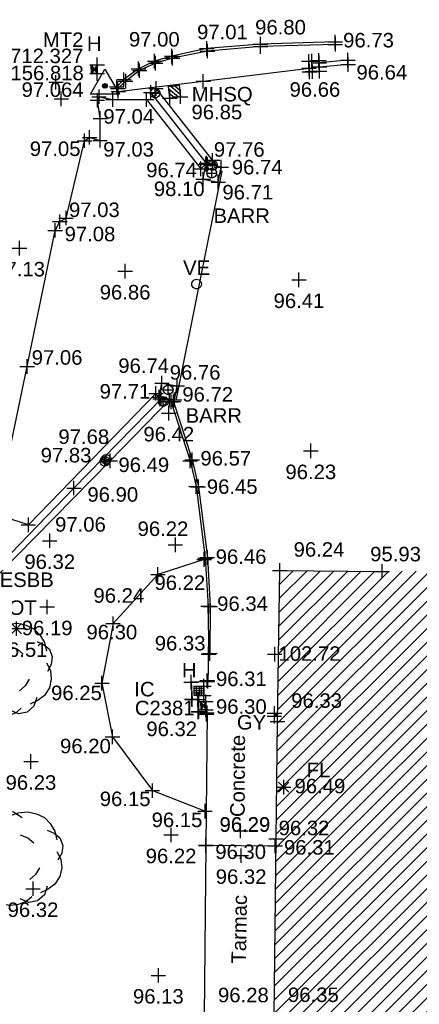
# Model space of a CAD drawing. Header units: metres. Extents: x 610185 to 614128, y 655663 to 660921.
# Tile 24 of 94: x 612708 to 612729, y 658109 to 658160. Entities that reach past the tile are written whole.
import ezdxf
from ezdxf.enums import TextEntityAlignment as Align

# ---------------------------------------------------------------- set-up
doc = ezdxf.new("R2010")
doc.units = ezdxf.units.M
doc.header["$MEASUREMENT"] = 0
for name, color, linetype in [('3D_BUILDING_ELEVATION', 7, 'Continuous'), ('3D_BUILDING_LINE', 7, 'Continuous'), ('3D_BUILDING_SYMBOL', 7, 'Continuous'), ('3D_FENCE_LINE', 7, 'FENCELINE1'), ('3D_FENCE_SYMBOL', 7, 'Continuous'), ('3D_WALL_ELEVATION', 7, 'Continuous'), ('3D_WALL_LINE', 7, 'Continuous'), ('3D_WALL_SYMBOL', 7, 'Continuous'), ('BARRIER_CODE', 253, 'Continuous'), ('BARRIER_LINE', 126, 'Continuous'), ('BUILDING_HATCH', 252, 'Continuous'), ('CONTOUR_ELEVATION', 56, 'Continuous'), ('CONTOUR_SYMBOL', 56, 'Continuous'), ('CONTROL_ID', 1, 'Continuous'), ('CONTROL_SYMBOL', 1, 'Continuous'), ('CONTROL_XYZ', 1, 'Continuous'), ('DETAIL_DES', 250, 'Continuous'), ('ESB_BOX_CODE', 20, 'Continuous'), ('FBED_ELEVATION', 255, 'Continuous'), ('FBED_LINE', 34, 'Continuous'), ('FBED_SYMBOL', 34, 'Continuous'), ('FLOORLEVEL_CODE', 251, 'Continuous'), ('FLOORLEVEL_ELEVATION', 251, 'Continuous'), ('FLOORLEVEL_SYMBOL', 251, 'Continuous'), ('GULLY_CODE', 132, 'Continuous'), ('GULLY_SYMBOL', 132, 'Continuous'), ('HELP_POINT', 250, 'Continuous'), ('HYDRANT_CODE', 142, 'Continuous'), ('HYDRANT_SYMBOL', 142, 'Continuous'), ('ID_IC', 255, 'Continuous'), ('INSPECTION_COVER_CODE', 142, 'Continuous'), ('INSPECTION_COVER_ELEVATION', 255, 'Continuous'), ('INSPECTION_COVER_SYMBOL', 142, 'Continuous'), ('KERB_BOTTOM_ELEVATION', 7, 'Continuous'), ('KERB_BOTTOM_LINE', 7, 'Continuous'), ('KERB_BOTTOM_SYMBOL', 7, 'Continuous'), ('KERB_TOP_ELEVATION', 252, 'Continuous'), ('KERB_TOP_LINE', 252, 'Continuous'), ('KERB_TOP_SYMBOL', 252, 'Continuous'), ('MANHOLE_SQUARE_CODE', 151, 'Continuous'), ('MANHOLE_SQUARE_ELEVATION', 151, 'Continuous'), ('MANHOLE_SQUARE_SYMBOL', 151, 'Continuous'), ('METAL_SPOTHEIGHT_ELEVATION', 250, 'Continuous'), ('METAL_SPOTHEIGHT_SYMBOL', 250, 'Continuous'), ('OVERHANG_ELEVATION', 255, 'Continuous'), ('OVERHANG_SYMBOL', 255, 'Continuous'), ('SURFACE_CHANGE_ELEVATION', 42, 'Continuous'), ('SURFACE_CHANGE_LINE', 42, 'Continuous'), ('SURFACE_CHANGE_SYMBOL', 42, 'Continuous'), ('TOP_OF_TREE_CODE', 93, 'Continuous'), ('TOP_OF_TREE_SYMBOL', 93, 'Continuous'), ('TOP_OF_WALL_ELEVATION', 211, 'Continuous'), ('TOT_ELEVATION', 255, 'Continuous'), ('TREELINE_SYMBOL', 93, 'Continuous'), ('VALVE_CODE', 142, 'Continuous'), ('VALVE_SYMBOL', 142, 'Continuous'), ('WALL_TOP_SYMBOL', 211, 'Continuous')]:
    doc.layers.add(name, color=color, linetype=linetype)
doc.styles.add('REGULAR', font='swissl.ttf')
doc.linetypes.add('FENCELINE1', pattern='A,6.35,-2.54,[133,ltypeshp.shx,S=2.54,R=0,X=-2.54,Y=0],-2.54,25.4', length=36.83)

# ---------------------------------------------------------------- blocks, each defined once
blk = doc.blocks.new('S061')
at = {"color": 0, "linetype": 'Continuous'}
for p, q in [((-0.5, 0), (0.5, 0)), ((0, -0.5), (0, 0.5))]:
    blk.add_line(p, q, dxfattribs=at)
blk = doc.blocks.new('068')
at = {"color": 0}
for p, q in [((-0.5, -0.5), (-0.5, 0.5)), ((-0.5, 0.5), (0.5, 0.5)), ((-0.5, -0.5), (0.5, 0.5)), ((0.5, -0.5), (-0.5, 0.5)), ((-0.45, -0.4), (-0.45, 0.4)), ((-0.45, 0.4), (-0.05, 0)), ((-0.05, 0), (-0.45, -0.4)), ((-0.4, -0.3), (-0.4, 0.3)), ((-0.4, 0.3), (-0.1, 0)), ((-0.1, 0), (-0.4, -0.3)), ((-0.35, -0.2), (-0.35, 0.2)), ((-0.35, 0.2), (-0.15, 0)), ((-0.15, 0), (-0.35, -0.2)), ((-0.3, -0.1), (-0.3, 0.1)), ((-0.3, 0.1), (-0.2, 0)), ((-0.2, 0), (-0.3, -0.1)), ((-0.26, -0.02), (-0.26, 0.02)), ((-0.26, 0.02), (-0.24, 0)), ((-0.24, 0), (-0.26, -0.02)), ((0.45, 0.4), (0.05, 0)), ((0.05, 0), (0.45, -0.4)), ((0.4, 0.3), (0.1, 0)), ((0.1, 0), (0.4, -0.3)), ((0.35, 0.2), (0.15, 0)), ((0.15, 0), (0.35, -0.2)), ((0.3, 0.1), (0.2, 0)), ((0.2, 0), (0.3, -0.1)), ((0.26, 0.02), (0.24, 0)), ((0.24, 0), (0.26, -0.02)), ((0.26, -0.02), (0.26, 0.02)), ((0.3, -0.1), (0.3, 0.1)), ((0.35, -0.2), (0.35, 0.2)), ((0.4, -0.3), (0.4, 0.3)), ((0.45, -0.4), (0.45, 0.4)), ((0.5, 0.5), (0.5, -0.5)), ((0.5, -0.5), (-0.5, -0.5))]:
    blk.add_line(p, q, dxfattribs=at)
blk = doc.blocks.new('042')
at = {"color": 0, "linetype": 'Continuous'}
for p, q in [((-0.5, 0), (-0.48, 0.13)), ((-0.48, -0.13), (-0.5, 0)), ((-0.5, 0), (0.5, 0)), ((-0.48, 0.13), (-0.43, 0.25)), ((-0.43, 0.25), (-0.35, 0.35)), ((-0.35, 0.35), (-0.25, 0.43)), ((-0.25, 0.43), (-0.13, 0.48)), ((-0.13, 0.48), (0, 0.5)), ((0, 0.5), (0.13, 0.48)), ((0, -0.5), (0, 0.5)), ((0.13, 0.48), (0.25, 0.43)), ((0.25, 0.43), (0.35, 0.35)), ((0.35, 0.35), (0.43, 0.25)), ((0.43, 0.25), (0.48, 0.13)), ((0.48, 0.13), (0.5, 0)), ((0.5, 0), (0.48, -0.13)), ((-0.43, -0.25), (-0.48, -0.13)), ((-0.35, -0.35), (-0.43, -0.25)), ((-0.25, -0.43), (-0.35, -0.35)), ((-0.13, -0.48), (-0.25, -0.43)), ((0, -0.5), (-0.13, -0.48)), ((0.13, -0.48), (0, -0.5)), ((0.25, -0.43), (0.13, -0.48)), ((0.35, -0.35), (0.25, -0.43)), ((0.43, -0.25), (0.35, -0.35)), ((0.48, -0.13), (0.43, -0.25))]:
    blk.add_line(p, q, dxfattribs=at)
blk = doc.blocks.new('065')
at = {"color": 0, "linetype": 'Continuous'}
for p, q in [((-0.5, 0), (0.5, 0)), ((-0.35, -0.35), (0.35, 0.35)), ((-0.35, 0.35), (0.35, -0.35)), ((0, -0.5), (0, 0.5))]:
    blk.add_line(p, q, dxfattribs=at)
blk = doc.blocks.new('072')
at = {"color": 0}
for p, q in [((-0.5, -0.5), (-0.5, 0.5)), ((-0.5, 0.5), (0.5, 0.5)), ((-0.5, 0.1), (-0.1, 0.5)), ((0.3, 0.5), (-0.5, -0.3)), ((-0.3, -0.5), (0.5, 0.3)), ((0.5, 0.5), (0.5, -0.5)), ((0.5, -0.5), (-0.5, -0.5)), ((0.5, -0.1), (0.1, -0.5))]:
    blk.add_line(p, q, dxfattribs=at)
blk = doc.blocks.new('S028')
at = {"color": 0, "linetype": 'Continuous'}
for p, q in [((-0.5, 0), (-0.48, 0.13)), ((-0.48, -0.13), (-0.5, 0)), ((-0.48, 0.13), (-0.43, 0.25)), ((-0.43, 0.25), (-0.35, 0.35)), ((-0.35, 0.35), (-0.25, 0.43)), ((-0.25, 0.43), (-0.13, 0.48)), ((-0.13, 0.48), (0, 0.5)), ((0, 0.5), (0.13, 0.48)), ((0.13, 0.48), (0.25, 0.43)), ((0.25, 0.43), (0.35, 0.35)), ((0.35, 0.35), (0.43, 0.25)), ((0.43, 0.25), (0.48, 0.13)), ((0.48, 0.13), (0.5, 0)), ((0.5, 0), (0.48, -0.13)), ((-0.43, -0.25), (-0.48, -0.13)), ((-0.35, -0.35), (-0.43, -0.25)), ((-0.25, -0.43), (-0.35, -0.35)), ((-0.13, -0.48), (-0.25, -0.43)), ((0, -0.5), (-0.13, -0.48)), ((0.13, -0.48), (0, -0.5)), ((0.25, -0.43), (0.13, -0.48)), ((0.35, -0.35), (0.25, -0.43)), ((0.43, -0.25), (0.35, -0.35)), ((0.48, -0.13), (0.43, -0.25))]:
    blk.add_line(p, q, dxfattribs=at)
blk = doc.blocks.new('023')
at = {"color": 0}
for p, q in [((-0.5, -0.5), (-0.5, 0.5)), ((-0.5, 0.5), (0.5, 0.5)), ((-0.5, 0.3), (0.5, 0.3)), ((-0.5, 0.1), (0.5, 0.1)), ((0.5, 0.5), (0.5, -0.5)), ((-0.5, -0.1), (0.5, -0.1)), ((-0.5, -0.3), (0.5, -0.3)), ((0.5, -0.5), (-0.5, -0.5))]:
    blk.add_line(p, q, dxfattribs=at)
blk = doc.blocks.new('024')
at = {"color": 0}
for p, q in [((-0.5, -0.5), (-0.5, 0.5)), ((-0.5, 0.5), (0.5, 0.5)), ((-0.5, 0.25), (0.5, 0.25)), ((-0.5, 0), (0.5, 0)), ((-0.25, 0.5), (-0.25, -0.5)), ((0, -0.5), (0, 0.5)), ((0.25, 0.5), (0.25, -0.5)), ((0.5, 0.5), (0.5, -0.5)), ((-0.5, -0.25), (0.5, -0.25)), ((0.5, -0.5), (-0.5, -0.5))]:
    blk.add_line(p, q, dxfattribs=at)
blk = doc.blocks.new('019')
at = {"color": 0, "linetype": 'Continuous'}
for p, q in [((-0.3, 0.37), (-0.23, 0.44)), ((-0.23, 0.44), (-0.13, 0.48)), ((-0.13, 0.48), (-0.03, 0.47)), ((-0.06, 0.43), (0.02, 0.46)), ((-0.03, 0.47), (0.06, 0.41)), ((0.02, 0.46), (0.12, 0.47)), ((0.12, 0.47), (0.21, 0.45)), ((0.21, 0.45), (0.29, 0.41)), ((0.29, 0.41), (0.35, 0.35)), ((-0.41, 0.25), (-0.33, 0.31)), ((-0.33, 0.27), (-0.3, 0.37)), ((-0.33, 0.31), (-0.23, 0.34)), ((0.35, 0.35), (0.4, 0.27)), ((-0.47, 0.16), (-0.41, 0.25)), ((0.04, 0.23), (0.12, 0.2)), ((0.32, 0.28), (0.39, 0.25)), ((0.39, 0.25), (0.45, 0.2)), ((0.4, 0.27), (0.42, 0.18)), ((-0.49, 0.05), (-0.47, 0.16)), ((0.12, 0.2), (0.18, 0.15)), ((0.45, 0.2), (0.48, 0.12)), ((0.48, 0.12), (0.47, 0.04)), ((-0.47, -0.05), (-0.49, 0.05)), ((-0.19, -0.07), (-0.2, 0.02)), ((0.42, 0.06), (0.46, -0.02)), ((0.47, 0.04), (0.43, -0.03)), ((-0.42, -0.14), (-0.47, -0.05)), ((-0.46, -0.13), (-0.43, -0.04)), ((-0.13, -0.15), (-0.19, -0.07)), ((0.46, -0.02), (0.47, -0.11)), ((-0.45, -0.22), (-0.46, -0.13)), ((0.2, -0.18), (0.14, -0.23)), ((0.24, -0.11), (0.2, -0.18)), ((0.45, -0.2), (0.4, -0.28)), ((0.47, -0.11), (0.45, -0.2)), ((-0.4, -0.3), (-0.45, -0.22)), ((-0.32, -0.35), (-0.4, -0.3)), ((0.32, -0.3), (0.29, -0.39)), ((0.4, -0.28), (0.33, -0.33)), ((-0.28, -0.4), (-0.32, -0.33)), ((-0.22, -0.36), (-0.32, -0.35)), ((-0.22, -0.45), (-0.28, -0.4)), ((0.29, -0.39), (0.22, -0.45)), ((0.33, -0.33), (0.25, -0.37)), ((-0.14, -0.49), (-0.22, -0.45)), ((-0.06, -0.5), (-0.14, -0.49)), ((0.02, -0.49), (-0.06, -0.5)), ((0.1, -0.46), (0.02, -0.49)), ((0.13, -0.47), (0.04, -0.43)), ((0.16, -0.41), (0.1, -0.46)), ((0.22, -0.45), (0.13, -0.47))]:
    blk.add_line(p, q, dxfattribs=at)
blk = doc.blocks.new('036')
at = {"color": 0, "linetype": 'Continuous'}
for p, q in [((-0.5, -0.29), (0, 0.58)), ((0, 0.58), (0.5, -0.29)), ((-0.08, 0), (0.06, 0.06)), ((-0.08, 0), (-0.07, 0.03)), ((-0.07, -0.03), (-0.08, 0)), ((0.08, 0), (-0.08, 0)), ((0.06, -0.06), (-0.08, 0)), ((-0.07, 0.03), (-0.06, 0.06)), ((0, 0.08), (-0.06, -0.06)), ((-0.06, 0.06), (-0.03, 0.07)), ((0, -0.08), (-0.06, 0.06)), ((-0.06, 0.06), (0.06, 0.06)), ((-0.06, -0.06), (-0.06, 0.06)), ((-0.06, 0.06), (0.08, 0)), ((0.08, 0), (-0.06, -0.06)), ((-0.03, 0.07), (0, 0.08)), ((0, 0.08), (0.03, 0.07)), ((0, -0.08), (0, 0.08)), ((0.06, -0.06), (0, 0.08)), ((0.06, 0.06), (0, -0.08)), ((0.03, 0.07), (0.06, 0.06)), ((0.06, 0.06), (0.07, 0.03)), ((0.06, 0.06), (0.06, -0.06)), ((0.07, 0.03), (0.08, 0)), ((0.08, 0), (0.07, -0.03)), ((0.5, -0.29), (-0.5, -0.29)), ((-0.06, -0.06), (-0.07, -0.03)), ((-0.03, -0.07), (-0.06, -0.06)), ((-0.06, -0.06), (0.06, -0.06)), ((0, -0.08), (-0.03, -0.07)), ((0.03, -0.07), (0, -0.08)), ((0.06, -0.06), (0.03, -0.07)), ((0.07, -0.03), (0.06, -0.06))]:
    blk.add_line(p, q, dxfattribs=at)

msp = doc.modelspace()

# ---------------------------------------------------------------- hatches: boundary and pattern name
at = {"layer": 'BUILDING_HATCH'}
h = msp.add_hatch(dxfattribs=at)
h.set_pattern_fill('ANSI31', color=256, scale=4)
h.paths.add_polyline_path([(612754.039, 658131.926), (612726.649, 658131.711), (612721.362, 658131.762), (612721.239, 658123.946), (612721.166, 658117.876), (612721.073, 658108.735), (612720.976, 658099.594), (612720.88, 658090.44), (612720.801, 658081.128), (612726.645, 658081.021), (612726.514, 658073.523), (612721.811, 658073.527), (612721.756, 658070.225), (612726.465, 658070.147), (612726.244, 658062.6), (612720.415, 658062.641), (612720.304, 658054.254), (612720.196, 658044.812), (612720.089, 658036.296), (612719.983, 658029.978), (612719.897, 658021.137), (612719.784, 658012.19), (612719.674, 658003.451), (612719.628, 657997.392), (612719.958, 657997.332), (612719.867, 657993.031), (612719.869, 657992.923), (612720.082, 657992.923), (612721.023, 657992.886), (612729.617, 657992.782), (612740.885, 657992.559), (612745.047, 657992.553), (612750.505, 657992.479), (612750.58, 657996.812), (612750.567, 657997.059), (612751.162, 657997.077), (612751.363, 657997.077), (612760.694, 657997.135), (612774.088, 657996.985), (612780.535, 657996.916), (612789.879, 657996.762), (612790.006, 658004.32), (612790.072, 658011.051), (612790.353, 658034.344), (612790.404, 658038.697), (612790.498, 658047.57), (612790.503, 658056.739), (612790.526, 658058.524), (612784.305, 658086.797), (612785.899, 658116.62), (612777.47, 658126.409)])
edge = h.paths.add_edge_path(flags=16)
edge.add_line((612723.407, 657997.159), (612724.157, 657997.159))
edge = h.paths.add_edge_path(flags=16)
edge.add_line((612723.782, 657996.784), (612723.782, 657997.534))
edge = h.paths.add_edge_path(flags=16)
edge.add_line((612723.52, 657996.896), (612724.045, 657997.421))
edge = h.paths.add_edge_path(flags=0)
edge.add_line((612723.52, 657997.421), (612724.045, 657996.896))
h.paths.add_polyline_path([(612721.257, 658126.879), (612724.685, 658126.879), (612724.685, 658128.004), (612721.257, 658128.004)], flags=25)
h.paths.add_polyline_path([(612721.389, 658116.858), (612724.262, 658116.858), (612724.262, 658117.985), (612721.389, 658117.985)], flags=24)
h.paths.add_polyline_path([(612721.761, 658124.447), (612724.634, 658124.447), (612724.634, 658125.574), (612721.761, 658125.574)], flags=24)
h.paths.add_polyline_path([(612722.597, 658120.879), (612724.106, 658120.879), (612724.106, 658122.004), (612722.597, 658122.004)], flags=24)
h.paths.add_polyline_path([(612721.993, 658120.028), (612724.866, 658120.028), (612724.866, 658121.155), (612721.993, 658121.155)], flags=24)
h.paths.add_polyline_path([(612721.111, 658117.861), (612723.984, 658117.861), (612723.984, 658118.987), (612721.111, 658118.987)], flags=25)
h.paths.add_polyline_path([(612721.595, 658109.237), (612724.468, 658109.237), (612724.468, 658110.363), (612721.595, 658110.363)], flags=24)
h.paths.add_polyline_path([(612721.27, 658099.018), (612724.143, 658099.018), (612724.143, 658100.145), (612721.27, 658100.145)], flags=24)
h.paths.add_polyline_path([(612721.402, 658090.941), (612724.275, 658090.941), (612724.275, 658092.068), (612721.402, 658092.068)], flags=24)
h.paths.add_polyline_path([(612720.797, 658081.22), (612723.67, 658081.22), (612723.67, 658082.346), (612720.797, 658082.346)], flags=25)
h.paths.add_polyline_path([(612726.893, 658079.792), (612728.261, 658079.792), (612728.261, 658080.977), (612726.893, 658080.977)], flags=24)
h.paths.add_polyline_path([(612726.836, 658078.179), (612729.709, 658078.179), (612729.709, 658079.305), (612726.836, 658079.305)], flags=24)
h.paths.add_polyline_path([(612726.609, 658078.946), (612729.95, 658078.946), (612729.95, 658080.131), (612726.609, 658080.131)], flags=24)
h.paths.add_polyline_path([(612726.594, 658081.093), (612729.467, 658081.093), (612729.467, 658082.219), (612726.594, 658082.219)], flags=24)
h.paths.add_polyline_path([(612726.911, 658069.703), (612729.783, 658069.703), (612729.783, 658070.829), (612726.911, 658070.829)], flags=24)
h.paths.add_polyline_path([(612726.959, 658073.079), (612729.832, 658073.079), (612729.832, 658074.205), (612726.959, 658074.205)], flags=24)
h.paths.add_polyline_path([(612721.666, 658070.228), (612724.539, 658070.228), (612724.539, 658071.355), (612721.666, 658071.355)], flags=25)
h.paths.add_polyline_path([(612726.388, 658062.592), (612729.261, 658062.592), (612729.261, 658063.719), (612726.388, 658063.719)], flags=24)
h.paths.add_polyline_path([(612720.5, 658061.458), (612723.373, 658061.458), (612723.373, 658062.584), (612720.5, 658062.584)], flags=24)
h.paths.add_polyline_path([(612720.441, 658054.207), (612723.314, 658054.207), (612723.314, 658055.333), (612720.441, 658055.333)], flags=24)
h.paths.add_polyline_path([(612720.273, 658044.809), (612723.146, 658044.809), (612723.146, 658045.936), (612720.273, 658045.936)], flags=24)
h.paths.add_polyline_path([(612720.211, 658036.308), (612723.084, 658036.308), (612723.084, 658037.435), (612720.211, 658037.435)], flags=24)
h.paths.add_polyline_path([(612720.076, 658029.946), (612722.949, 658029.946), (612722.949, 658031.073), (612720.076, 658031.073)], flags=24)
h.paths.add_polyline_path([(612720.049, 658021.15), (612722.922, 658021.15), (612722.922, 658022.276), (612720.049, 658022.276)], flags=24)
h.paths.add_polyline_path([(612719.98, 658012.173), (612722.853, 658012.173), (612722.853, 658013.3), (612719.98, 658013.3)], flags=24)
h.paths.add_polyline_path([(612719.781, 658003.404), (612722.654, 658003.404), (612722.654, 658004.531), (612719.781, 658004.531)], flags=24)
h.paths.add_polyline_path([(612724.3, 657996.596), (612727.195, 657996.596), (612727.195, 657997.721), (612724.3, 657997.721)], flags=24)
h.paths.add_polyline_path([(612723.994, 657995.742), (612727.421, 657995.742), (612727.421, 657996.867), (612723.994, 657996.867)], flags=24)
h.paths.add_polyline_path([(612720.098, 657996.313), (612722.971, 657996.313), (612722.971, 657997.439), (612720.098, 657997.439)], flags=24)
h.paths.add_polyline_path([(612719.995, 657993.206), (612722.868, 657993.206), (612722.868, 657994.332), (612719.995, 657994.332)], flags=24)
h.paths.add_polyline_path([(612719.966, 657994.048), (612722.839, 657994.048), (612722.839, 657995.174), (612719.966, 657995.174)], flags=24)
h.paths.add_polyline_path([(612729.643, 657992.866), (612732.516, 657992.866), (612732.516, 657993.993), (612729.643, 657993.993)], flags=24)
h.paths.add_polyline_path([(612739.402, 657992.89), (612742.275, 657992.89), (612742.275, 657994.015), (612739.402, 657994.015)], flags=24)
h.paths.add_polyline_path([(612743.5, 657992.905), (612746.373, 657992.905), (612746.373, 657994.03), (612743.5, 657994.03)], flags=24)
h.paths.add_polyline_path([(612747.626, 657996.994), (612750.499, 657996.994), (612750.499, 657998.119), (612747.626, 657998.119)], flags=24)
h.paths.add_polyline_path([(612743.997, 657998.388), (612746.893, 657998.388), (612746.893, 657999.513), (612743.997, 657999.513)], flags=24)
h.paths.add_polyline_path([(612744.003, 657997.282), (612747.43, 657997.282), (612747.43, 657998.407), (612744.003, 657998.407)], flags=24)
h.paths.add_polyline_path([(612760.685, 657997.187), (612763.557, 657997.187), (612763.557, 657998.312), (612760.685, 657998.312)], flags=24)
h.paths.add_polyline_path([(612771.149, 657996.983), (612774.021, 657996.983), (612774.021, 657998.108), (612771.149, 657998.108)], flags=25)
h.paths.add_polyline_path([(612777.618, 657997.002), (612780.491, 657997.002), (612780.491, 657998.127), (612777.618, 657998.127)], flags=24)
h.paths.add_polyline_path([(612787.049, 657996.761), (612789.922, 657996.761), (612789.922, 657997.886), (612787.049, 657997.886)], flags=25)
h.paths.add_polyline_path([(612788.627, 658007.24), (612791.499, 658007.24), (612791.499, 658008.365), (612788.627, 658008.365)], flags=9)
h.paths.add_polyline_path([(612786.843, 658008.135), (612789.716, 658008.135), (612789.716, 658009.26), (612786.843, 658009.26)], flags=24)
h.paths.add_polyline_path([(612786.901, 658009.177), (612789.774, 658009.177), (612789.774, 658010.304), (612786.901, 658010.304)], flags=24)
h.paths.add_polyline_path([(612786.919, 658010.045), (612789.792, 658010.045), (612789.792, 658011.172), (612786.919, 658011.172)], flags=24)
h.paths.add_polyline_path([(612787.328, 658010.986), (612790.201, 658010.986), (612790.201, 658012.112), (612787.328, 658012.112)], flags=24)
h.paths.add_polyline_path([(612787.257, 658012.178), (612790.129, 658012.178), (612790.129, 658013.303), (612787.257, 658013.303)], flags=24)
h.paths.add_polyline_path([(612786.997, 658014.507), (612789.869, 658014.507), (612789.869, 658015.632), (612786.997, 658015.632)], flags=24)
h.paths.add_polyline_path([(612787.67, 658036.391), (612789.18, 658036.391), (612789.18, 658037.516), (612787.67, 658037.516)], flags=24)
h.paths.add_polyline_path([(612787.007, 658035.527), (612789.879, 658035.527), (612789.879, 658036.652), (612787.007, 658036.652)], flags=24)
h.paths.add_polyline_path([(612787.902, 658055.338), (612789.412, 658055.338), (612789.412, 658056.463), (612787.902, 658056.463)], flags=24)
h.paths.add_polyline_path([(612787.143, 658054.485), (612790.015, 658054.485), (612790.015, 658055.61), (612787.143, 658055.61)], flags=24)

# ---------------------------------------------------------------- linework, layer by layer
at = {"layer": '3D_BUILDING_LINE'}
msp.add_polyline3d([(612720.801, 658081.128, 96.303), (612720.88, 658090.44, 96.321), (612720.976, 658099.594, 96.34), (612721.073, 658108.735, 96.346), (612721.166, 658117.876, 96.317), (612721.239, 658123.946, 96.331), (612721.362, 658131.762, 96.244), (612726.649, 658131.711, 95.933)], dxfattribs=at)
at = {"layer": '3D_FENCE_LINE'}
msp.add_polyline3d([(612713.014, 658156.531, 97.037), (612717.405, 658157.053, 97.009), (612722.875, 658157.73, 96.743)], dxfattribs=at)
at = {"layer": '3D_WALL_LINE'}
for p, q in [((612722.852, 658158.089, 96.659), (612722.888, 658157.541, 96.659)), ((612723.409, 658157.575, 96.658), (612723.373, 658158.124, 96.658)), ((612724.873, 658158.144, 96.639), (612723.38, 658158.012, 96.657)), ((612724.892, 658157.925, 96.639), (612723.395, 658157.792, 96.658)), ((612717.63, 658152.749, 96.742), (612714.698, 658156.473, 96.924)), ((612718.138, 658152.654, 96.727), (612714.966, 658156.683, 96.924)), ((612717.395, 658151.985, 96.705), (612717.542, 658152.766, 96.74)), ((612718.328, 658152.618, 96.74), (612717.542, 658152.766, 96.74)), ((612718.182, 658151.837, 96.705), (612718.328, 658152.618, 96.74)), ((612717.395, 658151.985, 96.705), (612718.182, 658151.837, 96.705)), ((612715.133, 658140.726, 96.779), (612715.269, 658141.452, 96.739)), ((612715.269, 658141.452, 96.739), (612716.055, 658141.306, 96.739)), ((612715.92, 658140.58, 96.779), (612716.055, 658141.306, 96.739)), ((612715.133, 658140.726, 96.779), (612715.92, 658140.58, 96.779))]:
    msp.add_line(p, q, dxfattribs=at)
for points in [[(612723.373, 658158.124, 96.658), (612723.011, 658158.1, 96.659), (612722.852, 658158.089, 96.659)], [(612723.409, 658157.575, 96.658), (612723.047, 658157.551, 96.659), (612722.888, 658157.541, 96.659)], [(612692.396, 658085.74, 97.657), (612693.781, 658091.299, 97.673), (612694.927, 658095.721, 97.678), (612697.579, 658104.941, 97.654), (612700.06, 658113.268, 97.639), (612702.835, 658121.777, 97.585), (612705.026, 658128.689, 97.437), (612705.56, 658130.693, 97.403), (612710.723, 658136.021, 96.898), (612715.29, 658140.697, 96.784)], [(612715.699, 658140.621, 96.574), (612712.599, 658137.426, 96.487), (612705.843, 658130.569, 96.532), (612705.447, 658128.849, 96.397), (612703.175, 658121.779, 96.488), (612700.77, 658114.443, 96.659), (612698.818, 658107.829, 96.739), (612695.335, 658095.81, 96.792), (612693.89, 658090.318, 96.784), (612692.772, 658085.785, 96.755)]]:
    msp.add_polyline3d(points, dxfattribs=at)
at = {"layer": 'BARRIER_LINE'}
msp.add_line((612718.369, 658152.412, 96.626), (612715.982, 658140.546, 96.659), dxfattribs=at)
at = {"layer": 'FBED_LINE'}
msp.add_polyline3d([(612717.505, 658132.343, 96.216), (612715.063, 658131.55, 96.237), (612712.742, 658129.01, 96.301), (612712.171, 658125.935, 96.249), (612712.718, 658123.16, 96.201), (612714.773, 658120.376, 96.145), (612717.551, 658119.29, 96.154)], dxfattribs=at)
at = {"layer": 'KERB_BOTTOM_LINE'}
for points in [[(612724.217, 658159.089, 96.626), (612720.358, 658158.974, 96.8), (612717.585, 658158.75, 96.921), (612715.777, 658158.356, 96.981), (612714.893, 658158.092, 97.005), (612714.06, 658157.702, 97.022), (612713.308, 658157.139, 97.064), (612712.934, 658156.761, 97.076)], [(612715.827, 658140.597, 96.648), (612716.828, 658137.478, 96.497), (612717.15, 658136.092, 96.451), (612717.615, 658132.431, 96.345), (612717.757, 658129.903, 96.341), (612717.741, 658127.461, 96.318)]]:
    msp.add_polyline3d(points, dxfattribs=at)
at = {"layer": 'KERB_TOP_LINE'}
for points in [[(612724.23, 658158.963, 96.732), (612720.357, 658158.853, 96.893), (612717.623, 658158.617, 97.011), (612715.818, 658158.248, 97.066), (612714.943, 658157.988, 97.095), (612714.115, 658157.603, 97.117), (612713.396, 658157.06, 97.133), (612712.991, 658156.676, 97.137)], [(612715.702, 658140.62, 96.726), (612716.725, 658137.424, 96.571), (612717.037, 658136.096, 96.569), (612717.502, 658132.389, 96.457), (612717.662, 658129.91, 96.384), (612717.683, 658127.454, 96.327)]]:
    msp.add_polyline3d(points, dxfattribs=at)
at = {"layer": 'SURFACE_CHANGE_LINE'}
for points in [[(612715.178, 658140.63, 96.782), (612714.961, 658140.917, 96.765), (612708.369, 658134.123, 97.058), (612707.516, 658134.394, 97.097), (612707.139, 658136.667, 97.091), (612708.311, 658142.304, 97.059), (612709.757, 658149.345, 97.082), (612709.995, 658149.795, 97.066), (612710.314, 658149.981, 97.035), (612711.273, 658153.981, 97.047), (612711.535, 658154.152, 97.039), (612712.071, 658153.998, 97.03), (612712.086, 658155.136, 97.06), (612711.935, 658156.069, 97.043), (612712.021, 658156.255, 97.043), (612712.738, 658156.105, 97.085), (612714.476, 658156.113, 96.993), (612717.282, 658152.527, 96.737), (612717.563, 658152.823, 96.74)], [(612717.674, 658127.434, 96.328), (612717.635, 658126.025, 96.315), (612716.776, 658125.983, 96.303), (612716.824, 658125.084, 96.314), (612717.173, 658125.086, 96.311), (612717.146, 658124.443, 96.297), (612717.599, 658124.397, 96.298), (612717.535, 658117.547, 96.286), (612721.162, 658117.523, 96.308)], [(612717.535, 658117.547, 96.286), (612717.457, 658108.721, 96.279), (612717.429, 658098.912, 96.259)]]:
    msp.add_polyline3d(points, dxfattribs=at)

# ---------------------------------------------------------------- block references
at = {"layer": '3D_BUILDING_SYMBOL', "xscale": 0.75, "yscale": 0.75, "zscale": 0.75}
for p in [(612721.362, 658131.762, 96.244), (612726.649, 658131.711, 95.933), (612721.239, 658123.946, 96.331), (612721.166, 658117.876, 96.317)]:
    msp.add_blockref('S061', p, dxfattribs=at)
at = {"layer": '3D_FENCE_SYMBOL', "xscale": 0.75, "yscale": 0.75, "zscale": 0.75}
for p in [(612722.87, 658157.729, 96.744), (612717.405, 658157.053, 97.009), (612713.014, 658156.531, 97.037)]:
    msp.add_blockref('S061', p, dxfattribs=at)
at = {"layer": '3D_WALL_SYMBOL', "xscale": 0.75, "yscale": 0.75, "zscale": 0.75}
for p in [(612722.852, 658158.089, 96.659), (612723.011, 658158.1, 96.659), (612723.373, 658158.124, 96.658), (612723.392, 658158.013, 96.657), (612724.873, 658158.144, 96.639), (612722.888, 658157.541, 96.659), (612723.047, 658157.551, 96.659), (612723.409, 658157.575, 96.658), (612723.412, 658157.794, 96.657), (612724.892, 658157.925, 96.639), (612714.698, 658156.473, 96.924), (612714.966, 658156.683, 96.924), (612717.889, 658152.97, 96.742), (612717.542, 658152.766, 96.74), (612717.622, 658152.76, 96.742), (612718.328, 658152.618, 96.74), (612717.395, 658151.985, 96.705), (612718.182, 658151.837, 96.705), (612715.269, 658141.452, 96.739), (612716.055, 658141.306, 96.739), (612715.133, 658140.726, 96.779), (612715.233, 658140.639, 96.785), (612715.656, 658140.577, 96.573), (612715.92, 658140.58, 96.779), (612712.599, 658137.426, 96.487), (612710.723, 658136.021, 96.898)]:
    msp.add_blockref('S061', p, dxfattribs=at)
at = {"layer": 'CONTOUR_SYMBOL', "xscale": 0.75, "yscale": 0.75, "zscale": 0.75}
for p in [(612715.624, 658139.891, 96.418), (612709.472, 658133.296, 96.319), (612715.965, 658133.088, 96.221), (612709.34, 658129.872, 96.186), (612708.501, 658121.881, 96.229), (612715.741, 658118.083, 96.221), (612708.608, 658115.302, 96.317), (612715.083, 658110.824, 96.129)]:
    msp.add_blockref('S061', p, dxfattribs=at)
at = {"layer": 'CONTROL_SYMBOL', "xscale": 1.5, "yscale": 1.5, "zscale": 1.5}
msp.add_blockref('036', (612712.327, 658156.818, 97.064), dxfattribs=at)
at = {"layer": 'FBED_SYMBOL', "xscale": 0.75, "yscale": 0.75, "zscale": 0.75}
for p in [(612717.454, 658132.327, 96.216), (612715.063, 658131.55, 96.237), (612712.742, 658129.01, 96.301), (612712.171, 658125.935, 96.249), (612717.608, 658126.064, 96.189), (612716.816, 658125.111, 96.173), (612717.129, 658125.089, 96.148), (612717.171, 658124.475, 96.197), (612717.573, 658124.332, 96.213), (612712.718, 658123.16, 96.201), (612714.773, 658120.376, 96.145), (612717.497, 658119.312, 96.154)]:
    msp.add_blockref('S061', p, dxfattribs=at)
at = {"layer": 'FLOORLEVEL_SYMBOL', "xscale": 0.75, "yscale": 0.75, "zscale": 0.75}
msp.add_blockref('065', (612721.56, 658120.558, 96.486), dxfattribs=at)
at = {"layer": 'GULLY_SYMBOL', "xscale": 0.15, "yscale": 0.154, "zscale": 0.15, "rotation": 358.1}
msp.add_blockref('023', (612721.156, 658124.296, 96.291), dxfattribs=at)
at = {"layer": 'HELP_POINT', "xscale": 0.75, "yscale": 0.75, "zscale": 0.75}
for p in [(612711.919, 658157.905, 97.038), (612711.925, 658157.459, 97.034), (612715.678, 658156.189, 96.854), (612716.229, 658156.258, 96.856), (612717.435, 658125.783, 96.323), (612717.436, 658125.291, 96.321), (612717.535, 658124.976, 96.315), (612717.541, 658124.557, 96.312), (612721.084, 658124.375, 96.292), (612721.079, 658124.222, 96.289)]:
    msp.add_blockref('S061', p, dxfattribs=at)
at = {"layer": 'HYDRANT_SYMBOL'}
for p, xscale, yscale, zscale, rotation in [((612711.772, 658157.68, 97.036), 0.2999999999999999, 0.445, 0.2999999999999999, 180.9), ((612717.413, 658124.765, 96.313), 0.25, 0.419, 0.25, 180.7)]:
    msp.add_blockref('068', p, dxfattribs=dict(at, xscale=xscale, yscale=yscale, zscale=zscale, rotation=rotation))
at = {"layer": 'INSPECTION_COVER_SYMBOL', "xscale": 0.5, "yscale": 0.492, "zscale": 0.5, "rotation": 180.1}
msp.add_blockref('024', (612717.185, 658125.537, 96.322), dxfattribs=at)
at = {"layer": 'KERB_BOTTOM_SYMBOL', "xscale": 0.75, "yscale": 0.75, "zscale": 0.75}
for p in [(612724.217, 658159.089, 96.626), (612717.585, 658158.75, 96.921), (612720.358, 658158.974, 96.8), (612714.893, 658158.092, 97.005), (612715.777, 658158.356, 96.981), (612714.06, 658157.702, 97.022), (612713.308, 658157.139, 97.064), (612712.934, 658156.761, 97.076), (612715.862, 658140.488, 96.642), (612716.828, 658137.478, 96.497), (612717.15, 658136.092, 96.451), (612717.615, 658132.431, 96.345), (612717.757, 658129.903, 96.341), (612717.741, 658127.461, 96.318)]:
    msp.add_blockref('S061', p, dxfattribs=at)
at = {"layer": 'KERB_TOP_SYMBOL', "xscale": 0.75, "yscale": 0.75, "zscale": 0.75}
for p in [(612717.623, 658158.617, 97.011), (612720.357, 658158.853, 96.893), (612724.23, 658158.963, 96.732), (612714.943, 658157.988, 97.095), (612715.818, 658158.248, 97.066), (612714.115, 658157.603, 97.117), (612713.396, 658157.06, 97.133), (612712.991, 658156.676, 97.137), (612715.747, 658140.479, 96.719), (612716.725, 658137.424, 96.571), (612717.037, 658136.096, 96.569), (612717.502, 658132.389, 96.457), (612717.662, 658129.91, 96.384), (612717.683, 658127.454, 96.327)]:
    msp.add_blockref('S061', p, dxfattribs=at)
at = {"layer": 'MANHOLE_SQUARE_SYMBOL', "xscale": 0.6000000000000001, "yscale": 0.555, "zscale": 0.6000000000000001, "rotation": 97.10000000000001}
msp.add_blockref('072', (612715.916, 658156.521, 96.855), dxfattribs=at)
at = {"layer": 'METAL_SPOTHEIGHT_SYMBOL', "xscale": 0.75, "yscale": 0.75, "zscale": 0.75}
for p in [(612709.795, 658157.003, 97.079), (612710.071, 658156.15, 97.045), (612707.915, 658148.425, 97.133), (612713.366, 658147.231, 96.856), (612722.347, 658146.788, 96.409), (612722.96, 658137.941, 96.233), (612719.335, 658118.3, 96.304), (612719.36, 658117.013, 96.323)]:
    msp.add_blockref('S061', p, dxfattribs=at)
at = {"layer": 'OVERHANG_SYMBOL', "xscale": 0.75, "yscale": 0.75, "zscale": 0.75}
msp.add_blockref('S061', (612721.095, 658127.428, 102.718), dxfattribs=at)
at = {"layer": 'SURFACE_CHANGE_SYMBOL', "xscale": 0.75, "yscale": 0.75, "zscale": 0.75}
for p in [(612711.935, 658156.069, 97.043), (612712.021, 658156.255, 97.043), (612712.738, 658156.105, 97.085), (612714.476, 658156.113, 96.993), (612712.086, 658155.136, 97.06), (612711.273, 658153.981, 97.047), (612711.535, 658154.152, 97.039), (612712.071, 658153.998, 97.03), (612717.282, 658152.527, 96.737), (612717.563, 658152.823, 96.74), (612710.314, 658149.981, 97.035), (612709.757, 658149.345, 97.082), (612709.995, 658149.795, 97.066), (612708.311, 658142.304, 97.059), (612714.961, 658140.917, 96.765), (612715.178, 658140.63, 96.782), (612708.369, 658134.123, 97.058), (612717.674, 658127.434, 96.328), (612716.776, 658125.983, 96.303), (612717.635, 658126.025, 96.315), (612716.824, 658125.084, 96.314), (612717.173, 658125.086, 96.311), (612717.146, 658124.443, 96.297), (612717.599, 658124.397, 96.298), (612717.535, 658117.547, 96.286), (612717.535, 658117.532, 96.287), (612721.118, 658117.524, 96.308)]:
    msp.add_blockref('S061', p, dxfattribs=at)
at = {"layer": 'TOP_OF_TREE_SYMBOL', "xscale": 0.75, "yscale": 0.75, "zscale": 0.75}
msp.add_blockref('065', (612707.753, 658128.751, 106.509), dxfattribs=at)
at = {"layer": 'TREELINE_SYMBOL', "xscale": 5, "yscale": 5, "zscale": 5}
for p in [(612707.204, 658126.689, 98.092), (612707.744, 658116.933, 97.678)]:
    msp.add_blockref('019', p, dxfattribs=at)
at = {"layer": 'VALVE_SYMBOL', "xscale": 0.5, "yscale": 0.5, "zscale": 0.5}
msp.add_blockref('S028', (612717.06, 658146.565, 96.687), dxfattribs=at)
at = {"layer": 'WALL_TOP_SYMBOL', "xscale": 0.5, "yscale": 0.5, "zscale": 0.5}
for p in [(612714.916, 658156.444, 97.752), (612717.874, 658152.705, 97.759), (612717.841, 658152.305, 98.1), (612715.591, 658141.099, 98.039), (612715.34, 658140.497, 97.71), (612712.321, 658137.402, 97.831), (612712.392, 658137.499, 97.684)]:
    msp.add_blockref('042', p, dxfattribs=at)

# ---------------------------------------------------------------- texts
at = {"layer": '3D_BUILDING_ELEVATION', "style": 'REGULAR'}
for s, p in [('96.24', (612722.072, 658132.472, 96.244)), ('95.93', (612726.028, 658132.232, 95.933)), ('96.33', (612721.949, 658124.656, 96.331)), ('96.32', (612721.299, 658118.07, 96.317)), ('96.35', (612721.783, 658109.445, 96.346))]:
    msp.add_text(s, height=0.75, dxfattribs=at).set_placement(p)
at = {"layer": '3D_WALL_ELEVATION', "style": 'REGULAR'}
for s, p in [('96.64', (612725.319, 658157.142, 96.639)), ('96.66', (612721.862, 658156.255, 96.659)), ('96.74', (612718.88, 658152.238, 96.74)), ('96.71', (612718.394, 658150.944, 96.705)), ('96.74', (612713.014, 658141.974, 96.739)), ('96.49', (612713.022, 658136.849, 96.487)), ('96.90', (612711.419, 658135.314, 96.898))]:
    msp.add_text(s, height=0.75, dxfattribs=at).set_placement(p)
at = {"layer": 'BARRIER_CODE', "style": 'REGULAR'}
for p in [(612719.389, 658149.729, 96.626), (612717.95, 658139.399, 96.659)]:
    msp.add_text('BARR', height=0.75, dxfattribs=at).set_placement(p, align=Align.CENTER)
at = {"layer": 'CONTOUR_ELEVATION', "style": 'REGULAR'}
for s, p in [('96.42', (612715.624, 658139.181, 96.418)), ('96.22', (612715.321, 658134.292, 96.221)), ('96.32', (612709.472, 658132.586, 96.319)), ('96.19', (612709.34, 658129.162, 96.186)), ('96.23', (612708.501, 658121.171, 96.229)), ('96.22', (612715.741, 658117.373, 96.221)), ('96.32', (612708.608, 658114.592, 96.317)), ('96.13', (612715.083, 658110.114, 96.129))]:
    msp.add_text(s, height=0.75, dxfattribs=at).set_placement(p, align=Align.TOP_CENTER)
at = {"layer": 'CONTROL_ID', "style": 'REGULAR'}
msp.add_text('MT2', height=0.75, dxfattribs=at).set_placement((612709.118, 658159.204, 97.064), align=Align.MIDDLE_LEFT)
at = {"layer": 'CONTROL_XYZ', "style": 'REGULAR'}
msp.add_text('612712.327', height=0.75, dxfattribs=at).set_placement((612711.212, 658157.991, 97.064), align=Align.RIGHT)
msp.add_text('658156.818', height=0.75, dxfattribs=at).set_placement((612711.232, 658157.484, 97.064), align=Align.MIDDLE_RIGHT)
msp.add_text('97.064', height=0.75, dxfattribs=at).set_placement((612711.222, 658156.997, 97.064), align=Align.TOP_RIGHT)
at = {"layer": 'DETAIL_DES', "style": 'REGULAR'}
for s, rotation, p in [('Concrete', 89.7611, (612719.169, 658119.01, 96.304)), ('Tarmac', 89.0316, (612719.23, 658111.434, 96.323))]:
    msp.add_text(s, height=0.75, rotation=rotation, dxfattribs=at).set_placement(p, align=Align.MIDDLE_LEFT)
at = {"layer": 'ESB_BOX_CODE', "style": 'REGULAR'}
msp.add_text('ESBB', height=0.75, dxfattribs=at).set_placement((612708.285, 658130.904, 97.12), align=Align.CENTER)
at = {"layer": 'FBED_ELEVATION', "style": 'REGULAR'}
for s, p in [('96.22', (612717.505, 658131.502, 96.216)), ('96.24', (612714.353, 658130.84, 96.237)), ('96.30', (612713.992, 658128.948, 96.301)), ('96.25', (612712.165, 658125.804, 96.249)), ('96.20', (612712.629, 658123.056, 96.201)), ('96.15', (612714.68, 658120.325, 96.145)), ('96.15', (612717.359, 658119.239, 96.154))]:
    msp.add_text(s, height=0.75, dxfattribs=at).set_placement(p, align=Align.TOP_RIGHT)
at = {"layer": 'FLOORLEVEL_CODE', "style": 'REGULAR'}
msp.add_text('FL', height=0.75, dxfattribs=at).set_placement((612723.352, 658121.067, 96.486), align=Align.CENTER)
at = {"layer": 'FLOORLEVEL_ELEVATION', "style": 'REGULAR'}
msp.add_text('96.49', height=0.75, dxfattribs=at).set_placement((612723.43, 658120.987, 96.486), align=Align.TOP_CENTER)
at = {"layer": 'GULLY_CODE', "style": 'REGULAR'}
msp.add_text('GY', height=0.75, dxfattribs=at).set_placement((612719.898, 658123.533, 96.291), align=Align.CENTER)
at = {"layer": 'HYDRANT_CODE', "style": 'REGULAR'}
for p in [(612711.772, 658158.626, 97.036), (612716.679, 658126.229, 96.313)]:
    msp.add_text('H', height=0.75, dxfattribs=at).set_placement(p, align=Align.CENTER)
at = {"layer": 'ID_IC', "style": 'REGULAR'}
msp.add_text('C2381', height=0.75, dxfattribs=at).set_placement((612713.869, 658125.021, 96.322), align=Align.TOP_LEFT)
at = {"layer": 'INSPECTION_COVER_CODE', "style": 'REGULAR'}
msp.add_text('IC', height=0.75, dxfattribs=at).set_placement((612713.841, 658125.623, 96.322), align=Align.MIDDLE_LEFT)
at = {"layer": 'INSPECTION_COVER_ELEVATION', "style": 'REGULAR'}
msp.add_text('96.32', height=0.75, dxfattribs=at).set_placement((612715.774, 658123.943, 96.322), align=Align.TOP_CENTER)
at = {"layer": 'KERB_BOTTOM_ELEVATION', "style": 'REGULAR'}
for s, p in [('96.80', (612720.085, 658159.475, 96.8)), ('97.00', (612713.564, 658158.85, 97.005)), ('96.45', (612717.588, 658135.719, 96.451)), ('96.34', (612718.123, 658129.669, 96.341))]:
    msp.add_text(s, height=0.75, dxfattribs=at).set_placement(p)
at = {"layer": 'KERB_TOP_ELEVATION', "style": 'REGULAR'}
for s, p in [('97.01', (612717.084, 658159.23, 97.011)), ('96.73', (612724.631, 658158.805, 193.371)), ('96.72', (612716.323, 658140.489, 96.719)), ('96.57', (612717.257, 658137.186, 96.571)), ('96.46', (612718.046, 658132.098, 96.457))]:
    msp.add_text(s, height=0.75, dxfattribs=at).set_placement(p)
at = {"layer": 'MANHOLE_SQUARE_CODE', "style": 'REGULAR'}
msp.add_text('MHSQ', height=0.75, dxfattribs=at).set_placement((612716.813, 658156.01, 96.855))
at = {"layer": 'MANHOLE_SQUARE_ELEVATION', "style": 'REGULAR'}
msp.add_text('96.85', height=0.75, dxfattribs=at).set_placement((612716.796, 658155.463, 96.855), align=Align.MIDDLE_LEFT)
at = {"layer": 'METAL_SPOTHEIGHT_ELEVATION', "style": 'REGULAR'}
for s, p in [('97.13', (612707.915, 658147.715, 97.133)), ('96.86', (612713.366, 658146.521, 96.856)), ('96.41', (612722.347, 658146.078, 96.409)), ('96.23', (612722.96, 658137.231, 96.233)), ('96.30', (612719.335, 658117.59, 96.304)), ('96.32', (612719.36, 658116.303, 96.323))]:
    msp.add_text(s, height=0.75, dxfattribs=at).set_placement(p, align=Align.TOP_CENTER)
at = {"layer": 'OVERHANG_ELEVATION', "style": 'REGULAR'}
msp.add_text('102.72', height=0.75, dxfattribs=at).set_placement((612724.497, 658127.837, 102.718), align=Align.TOP_RIGHT)
at = {"layer": 'SURFACE_CHANGE_ELEVATION', "style": 'REGULAR'}
for s, p in [('97.04', (612712.245, 658154.862, 97.039)), ('97.05', (612708.441, 658153.19, 97.047)), ('97.03', (612712.234, 658153.161, 97.03)), ('96.74', (612714.456, 658152.091, 96.737)), ('97.03', (612710.468, 658150.034, 97.035)), ('97.08', (612710.24, 658148.784, 97.082)), ('97.06', (612708.541, 658142.398, 97.059)), ('96.76', (612715.671, 658141.627, 96.765)), ('97.06', (612709.749, 658133.766, 97.058)), ('96.33', (612714.899, 658127.622, 96.328)), ('96.31', (612718.061, 658125.782, 96.315)), ('96.30', (612718.06, 658124.348, 96.298)), ('96.29', (612718.245, 658118.257, 96.286)), ('96.29', (612718.245, 658118.242, 96.287)), ('96.31', (612721.576, 658117.067, 96.308)), ('96.28', (612718.167, 658109.431, 96.279))]:
    msp.add_text(s, height=0.75, dxfattribs=at).set_placement(p)
at = {"layer": 'TOP_OF_TREE_CODE', "style": 'REGULAR'}
msp.add_text('TOT', height=0.75, dxfattribs=at).set_placement((612707.753, 658129.461, 106.509), align=Align.CENTER)
at = {"layer": 'TOP_OF_WALL_ELEVATION', "style": 'REGULAR'}
for s, p in [('97.76', (612719.262, 658153.154, 97.759)), ('98.10', (612716.162, 658151.12, 98.1)), ('97.71', (612713.359, 658140.647, 97.71)), ('97.68', (612711.232, 658138.301, 97.684)), ('97.83', (612710.316, 658137.346, 97.831))]:
    msp.add_text(s, height=0.75, dxfattribs=at).set_placement(p, align=Align.CENTER)
at = {"layer": 'TOT_ELEVATION', "style": 'REGULAR'}
msp.add_text('106.51', height=0.75, dxfattribs=at).set_placement((612707.753, 658128.041, 106.509), align=Align.TOP_CENTER)
at = {"layer": 'VALVE_CODE', "style": 'REGULAR'}
msp.add_text('VE', height=0.75, dxfattribs=at).set_placement((612717.06, 658147.038, 96.687), align=Align.CENTER)

doc.saveas('drawing.dxf')
